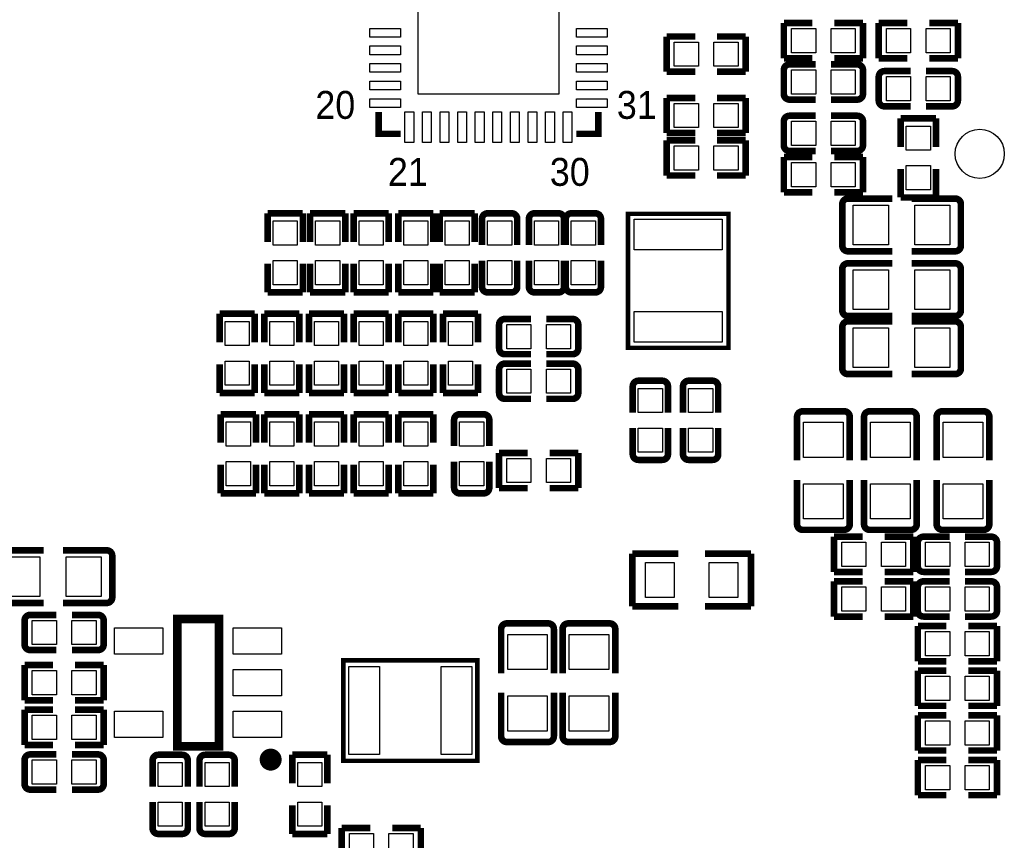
# Model space of a CAD drawing. Extents: x 5 to 312, y -2 to 102.
# Tile 4 of 20: x 32 to 54, y 29 to 48. Entities that reach past the tile are written whole.
import ezdxf

# ---------------------------------------------------------------- set-up
doc = ezdxf.new("R2010")
doc.units = 0
doc.header["$MEASUREMENT"] = 0
doc.layers.add('PG_SILKSCREEN_TOP', color=7, linetype='CONTINUOUS')
doc.layers.add('PIN_TOP', color=3, linetype='CONTINUOUS')

msp = doc.modelspace()

# ---------------------------------------------------------------- linework, layer by layer
at = {"layer": 'PG_SILKSCREEN_TOP'}
for points, const_width in [([(48.8841, 46.717), (48.8841, 47.517)], 0.15009), ([(48.8841, 47.517), (49.53409, 47.517)], 0.15009), ([(50.6839, 47.517), (50.03391, 47.517)], 0.15009), ([(50.6839, 46.717), (50.6839, 47.517)], 0.15009), ([(51.0431, 46.717), (51.0431, 47.517)], 0.15009), ([(51.0431, 47.517), (51.69309, 47.517)], 0.15009), ([(52.8429, 47.517), (52.19291, 47.517)], 0.15009), ([(52.8429, 46.717), (52.8429, 47.517)], 0.15009), ([(46.2171, 46.4122), (46.2171, 47.2122)], 0.15009), ([(46.2171, 47.2122), (46.86709, 47.2122)], 0.15009), ([(48.0169, 47.2122), (47.36691, 47.2122)], 0.15009), ([(48.0169, 46.4122), (48.0169, 47.2122)], 0.15009), ([(49.53409, 46.717), (48.8841, 46.717)], 0.15009), ([(49.0111, 46.5775), (49.60869, 46.5775)], 0.15001), ([(50.5569, 46.5775), (49.95921, 46.5775)], 0.15001), ([(50.03391, 46.717), (50.6839, 46.717)], 0.15009), ([(51.69309, 46.717), (51.0431, 46.717)], 0.15009), ([(52.19291, 46.717), (52.8429, 46.717)], 0.15009), ([(46.86709, 46.4122), (46.2171, 46.4122)], 0.15009), ([(47.36691, 46.4122), (48.0169, 46.4122)], 0.15009), ([(48.8841, 45.9042), (48.8841, 46.4505)], 0.15001), ([(50.6839, 46.4505), (50.6839, 45.9042)], 0.15001), ([(51.0431, 45.7518), (51.0431, 46.2981)], 0.15001), ([(51.1701, 46.4251), (51.76769, 46.4251)], 0.15001), ([(52.7159, 46.4251), (52.11821, 46.4251)], 0.15001), ([(52.8429, 46.2981), (52.8429, 45.7518)], 0.15001), ([(46.2171, 45.0152), (46.2171, 45.8152)], 0.15009), ([(46.2171, 45.8152), (46.86709, 45.8152)], 0.15009), ([(48.0169, 45.8152), (47.36691, 45.8152)], 0.15009), ([(48.0169, 45.0152), (48.0169, 45.8152)], 0.15009), ([(49.0111, 45.7772), (49.60869, 45.7772)], 0.15001), ([(50.5569, 45.7772), (49.95921, 45.7772)], 0.15001), ([(51.1701, 45.6248), (51.76769, 45.6248)], 0.15001), ([(52.7159, 45.6248), (52.11821, 45.6248)], 0.15001), ([(40.164, 44.99788), (39.66388, 44.99788), (39.66388, 45.498)], 0.15011), ([(44.66412, 45.498), (44.66412, 44.99788), (44.164, 44.99788)], 0.15011), ([(49.0111, 45.4091), (49.60869, 45.4091)], 0.15001), ([(50.5569, 45.4091), (49.95921, 45.4091)], 0.15001), ([(48.8841, 44.7358), (48.8841, 45.2821)], 0.15001), ([(50.6839, 45.2821), (50.6839, 44.7358)], 0.15001), ([(52.343, 45.3499), (51.543, 45.3499)], 0.15009), ([(51.543, 45.3499), (51.543, 44.69991)], 0.15009), ([(52.343, 44.69991), (52.343, 45.3499)], 0.15009), ([(46.86709, 45.0152), (46.2171, 45.0152)], 0.15009), ([(47.36691, 45.0152), (48.0169, 45.0152)], 0.15009), ([(46.86709, 44.85), (46.2171, 44.85)], 0.15009), ([(46.2171, 44.85), (46.2171, 44.05)], 0.15009), ([(47.36691, 44.85), (48.0169, 44.85)], 0.15009), ([(48.0169, 44.85), (48.0169, 44.05)], 0.15009), ([(49.0111, 44.6088), (49.60869, 44.6088)], 0.15001), ([(50.5569, 44.6088), (49.95921, 44.6088)], 0.15001), ([(48.8841, 43.669), (48.8841, 44.469)], 0.15009), ([(48.8841, 44.469), (49.53409, 44.469)], 0.15009), ([(50.6839, 44.469), (50.03391, 44.469)], 0.15009), ([(50.6839, 43.669), (50.6839, 44.469)], 0.15009), ([(46.2171, 44.05), (46.86709, 44.05)], 0.15009), ([(48.0169, 44.05), (47.36691, 44.05)], 0.15009), ([(51.543, 43.5501), (51.543, 44.20009)], 0.15009), ([(52.343, 44.20009), (52.343, 43.5501)], 0.15009), ([(49.53409, 43.669), (48.8841, 43.669)], 0.15009), ([(50.03391, 43.669), (50.6839, 43.669)], 0.15009), ([(50.21326, 42.45356), (50.21326, 43.39844)], 0.15011), ([(50.34026, 43.52544), (51.34966, 43.52544)], 0.15011), ([(52.343, 43.5501), (51.543, 43.5501)], 0.15009), ([(52.78374, 43.52544), (51.79111, 43.52544)], 0.15011), ([(52.91074, 43.39844), (52.91074, 42.45356)], 0.15011), ([(37.1412, 42.54091), (37.1412, 43.1909)], 0.15009), ([(37.1412, 43.1909), (37.9412, 43.1909)], 0.15009), ([(37.9412, 43.1909), (37.9412, 42.54091)], 0.15009), ([(38.1064, 42.54091), (38.1064, 43.1909)], 0.15009), ([(38.1064, 43.1909), (38.9064, 43.1909)], 0.15009), ([(38.9064, 43.1909), (38.9064, 42.54091)], 0.15009), ([(39.097, 42.54091), (39.097, 43.1909)], 0.15009), ([(39.097, 43.1909), (39.897, 43.1909)], 0.15009), ([(39.897, 43.1909), (39.897, 42.54091)], 0.15009), ([(40.113, 42.54091), (40.113, 43.1909)], 0.15009), ([(40.113, 43.1909), (40.913, 43.1909)], 0.15009), ([(40.913, 43.1909), (40.913, 42.54091)], 0.15009), ([(41.0528, 42.54091), (41.0528, 43.1909)], 0.15009), ([(41.0528, 43.1909), (41.8528, 43.1909)], 0.15009), ([(41.8528, 43.1909), (41.8528, 42.54091)], 0.15009), ([(42.145, 43.1909), (42.6913, 43.1909)], 0.15001), ([(43.2118, 43.1909), (43.7581, 43.1909)], 0.15001), ([(44.05, 43.1909), (44.5963, 43.1909)], 0.15001), ([(47.625, 43.18), (45.339, 43.18), (45.339, 40.132), (47.625, 40.132), (47.625, 43.18)], 0.1016), ([(42.018, 43.0639), (42.018, 42.46631)], 0.15001), ([(42.8183, 43.0639), (42.8183, 42.46631)], 0.15001), ([(43.0848, 43.0639), (43.0848, 42.46631)], 0.15001), ([(43.8851, 43.0639), (43.8851, 42.46631)], 0.15001), ([(43.923, 43.0639), (43.923, 42.46631)], 0.15001), ([(44.7233, 43.0639), (44.7233, 42.46631)], 0.15001), ([(50.34026, 42.32656), (51.34966, 42.32656)], 0.15011), ([(52.78374, 42.32656), (51.79111, 42.32656)], 0.15011), ([(37.1412, 42.04109), (37.1412, 41.3911)], 0.15009), ([(37.9412, 41.3911), (37.9412, 42.04109)], 0.15009), ([(38.1064, 42.04109), (38.1064, 41.3911)], 0.15009), ([(38.9064, 41.3911), (38.9064, 42.04109)], 0.15009), ([(39.097, 42.04109), (39.097, 41.3911)], 0.15009), ([(39.897, 41.3911), (39.897, 42.04109)], 0.15009), ([(40.113, 42.04109), (40.113, 41.3911)], 0.15009), ([(40.913, 41.3911), (40.913, 42.04109)], 0.15009), ([(41.0528, 42.04109), (41.0528, 41.3911)], 0.15009), ([(41.8528, 41.3911), (41.8528, 42.04109)], 0.15009), ([(42.018, 41.5181), (42.018, 42.11579)], 0.15001), ([(42.8183, 41.5181), (42.8183, 42.11579)], 0.15001), ([(43.0848, 41.5181), (43.0848, 42.11579)], 0.15001), ([(43.8851, 41.5181), (43.8851, 42.11579)], 0.15001), ([(43.923, 41.5181), (43.923, 42.11579)], 0.15001), ([(44.7233, 41.5181), (44.7233, 42.11579)], 0.15001), ([(50.34026, 42.05224), (51.34966, 42.05224)], 0.15011), ([(52.78374, 42.05224), (51.79111, 42.05224)], 0.15011), ([(50.21326, 40.98036), (50.21326, 41.92524)], 0.15011), ([(52.91074, 41.92524), (52.91074, 40.98036)], 0.15011), ([(37.1412, 41.3911), (37.9412, 41.3911)], 0.15009), ([(38.1064, 41.3911), (38.9064, 41.3911)], 0.15009), ([(39.097, 41.3911), (39.897, 41.3911)], 0.15009), ([(40.113, 41.3911), (40.913, 41.3911)], 0.15009), ([(41.0528, 41.3911), (41.8528, 41.3911)], 0.15009), ([(42.6913, 41.3911), (42.145, 41.3911)], 0.15001), ([(43.7581, 41.3911), (43.2118, 41.3911)], 0.15001), ([(44.5963, 41.3911), (44.05, 41.3911)], 0.15001), ([(36.849, 40.9049), (36.049, 40.9049)], 0.15009), ([(36.049, 40.9049), (36.049, 40.25491)], 0.15009), ([(36.849, 40.25491), (36.849, 40.9049)], 0.15009), ([(37.865, 40.9049), (37.065, 40.9049)], 0.15009), ([(37.065, 40.9049), (37.065, 40.25491)], 0.15009), ([(37.865, 40.25491), (37.865, 40.9049)], 0.15009), ([(38.881, 40.9049), (38.081, 40.9049)], 0.15009), ([(38.081, 40.9049), (38.081, 40.25491)], 0.15009), ([(38.881, 40.25491), (38.881, 40.9049)], 0.15009), ([(39.897, 40.9049), (39.097, 40.9049)], 0.15009), ([(39.097, 40.9049), (39.097, 40.25491)], 0.15009), ([(39.897, 40.25491), (39.897, 40.9049)], 0.15009), ([(40.913, 40.9049), (40.113, 40.9049)], 0.15009), ([(40.113, 40.9049), (40.113, 40.25491)], 0.15009), ([(40.913, 40.25491), (40.913, 40.9049)], 0.15009), ([(41.929, 40.9049), (41.129, 40.9049)], 0.15009), ([(41.129, 40.9049), (41.129, 40.25491)], 0.15009), ([(41.929, 40.25491), (41.929, 40.9049)], 0.15009), ([(42.5341, 40.7863), (43.13169, 40.7863)], 0.15001), ([(44.0799, 40.7863), (43.48221, 40.7863)], 0.15001), ([(50.34026, 40.85336), (51.34966, 40.85336)], 0.15011), ([(50.34026, 40.73144), (51.34966, 40.73144)], 0.15011), ([(52.78374, 40.85336), (51.79111, 40.85336)], 0.15011), ([(52.78374, 40.73144), (51.79111, 40.73144)], 0.15011), ([(42.4071, 40.113), (42.4071, 40.6593)], 0.15001), ([(44.2069, 40.6593), (44.2069, 40.113)], 0.15001), ([(50.21326, 39.65956), (50.21326, 40.60444)], 0.15011), ([(52.91074, 40.60444), (52.91074, 39.65956)], 0.15011), ([(42.5341, 39.986), (43.13169, 39.986)], 0.15001), ([(44.0799, 39.986), (43.48221, 39.986)], 0.15001), ([(36.049, 39.1051), (36.049, 39.75509)], 0.15009), ([(36.849, 39.75509), (36.849, 39.1051)], 0.15009), ([(37.065, 39.1051), (37.065, 39.75509)], 0.15009), ([(37.865, 39.75509), (37.865, 39.1051)], 0.15009), ([(38.081, 39.1051), (38.081, 39.75509)], 0.15009), ([(38.881, 39.75509), (38.881, 39.1051)], 0.15009), ([(39.097, 39.1051), (39.097, 39.75509)], 0.15009), ([(39.897, 39.75509), (39.897, 39.1051)], 0.15009), ([(40.113, 39.1051), (40.113, 39.75509)], 0.15009), ([(40.913, 39.75509), (40.913, 39.1051)], 0.15009), ([(41.129, 39.1051), (41.129, 39.75509)], 0.15009), ([(41.929, 39.75509), (41.929, 39.1051)], 0.15009), ([(42.4071, 39.097), (42.4071, 39.6433)], 0.15001), ([(42.5341, 39.7703), (43.13169, 39.7703)], 0.15001), ([(44.0799, 39.7703), (43.48221, 39.7703)], 0.15001), ([(44.2069, 39.6433), (44.2069, 39.097)], 0.15001), ([(45.574, 39.3809), (46.1203, 39.3809)], 0.15001), ([(46.717, 39.3809), (47.2633, 39.3809)], 0.15001), ([(50.34026, 39.53256), (51.34966, 39.53256)], 0.15011), ([(52.78374, 39.53256), (51.79111, 39.53256)], 0.15011), ([(45.447, 39.2539), (45.447, 38.65631)], 0.15001), ([(46.2473, 39.2539), (46.2473, 38.65631)], 0.15001), ([(46.59, 39.2539), (46.59, 38.65631)], 0.15001), ([(47.3903, 39.2539), (47.3903, 38.65631)], 0.15001), ([(36.849, 39.1051), (36.049, 39.1051)], 0.15009), ([(37.865, 39.1051), (37.065, 39.1051)], 0.15009), ([(38.881, 39.1051), (38.081, 39.1051)], 0.15009), ([(39.897, 39.1051), (39.097, 39.1051)], 0.15009), ([(40.913, 39.1051), (40.113, 39.1051)], 0.15009), ([(41.929, 39.1051), (41.129, 39.1051)], 0.15009), ([(42.5341, 38.97), (43.13169, 38.97)], 0.15001), ([(44.0799, 38.97), (43.48221, 38.97)], 0.15001), ([(49.31156, 38.68674), (50.25644, 38.68674)], 0.15011), ([(50.83556, 38.68674), (51.78044, 38.68674)], 0.15011), ([(52.48656, 38.68674), (53.43144, 38.68674)], 0.15011), ([(36.8744, 38.6189), (36.0744, 38.6189)], 0.15009), ([(36.0744, 38.6189), (36.0744, 37.96891)], 0.15009), ([(36.8744, 37.96891), (36.8744, 38.6189)], 0.15009), ([(37.865, 38.6189), (37.065, 38.6189)], 0.15009), ([(37.065, 38.6189), (37.065, 37.96891)], 0.15009), ([(37.865, 37.96891), (37.865, 38.6189)], 0.15009), ([(38.881, 38.6189), (38.081, 38.6189)], 0.15009), ([(38.081, 38.6189), (38.081, 37.96891)], 0.15009), ([(38.881, 37.96891), (38.881, 38.6189)], 0.15009), ([(39.897, 38.6189), (39.097, 38.6189)], 0.15009), ([(39.097, 38.6189), (39.097, 37.96891)], 0.15009), ([(39.897, 37.96891), (39.897, 38.6189)], 0.15009), ([(40.913, 38.6189), (40.113, 38.6189)], 0.15009), ([(40.113, 38.6189), (40.113, 37.96891)], 0.15009), ([(40.913, 37.96891), (40.913, 38.6189)], 0.15009), ([(41.383, 38.4919), (41.383, 37.89431)], 0.15001), ([(41.51, 38.6189), (42.0563, 38.6189)], 0.15001), ([(42.1833, 38.4919), (42.1833, 37.89431)], 0.15001), ([(49.18456, 38.55974), (49.18456, 37.56711)], 0.15011), ([(50.38344, 38.55974), (50.38344, 37.56711)], 0.15011), ([(50.70856, 38.55974), (50.70856, 37.56711)], 0.15011), ([(51.90744, 38.55974), (51.90744, 37.56711)], 0.15011), ([(52.35956, 38.55974), (52.35956, 37.56711)], 0.15011), ([(53.55844, 38.55974), (53.55844, 37.56711)], 0.15011), ([(45.447, 37.7081), (45.447, 38.30579)], 0.15001), ([(46.2473, 37.7081), (46.2473, 38.30579)], 0.15001), ([(46.59, 37.7081), (46.59, 38.30579)], 0.15001), ([(47.3903, 37.7081), (47.3903, 38.30579)], 0.15001), ([(42.4071, 36.938), (42.4071, 37.738)], 0.15009), ([(42.4071, 37.738), (43.05709, 37.738)], 0.15009), ([(44.2069, 37.738), (43.55691, 37.738)], 0.15009), ([(44.2069, 36.938), (44.2069, 37.738)], 0.15009), ([(46.1203, 37.5811), (45.574, 37.5811)], 0.15001), ([(47.2633, 37.5811), (46.717, 37.5811)], 0.15001), ([(36.0744, 36.8191), (36.0744, 37.46909)], 0.15009), ([(36.8744, 37.46909), (36.8744, 36.8191)], 0.15009), ([(37.065, 36.8191), (37.065, 37.46909)], 0.15009), ([(37.865, 37.46909), (37.865, 36.8191)], 0.15009), ([(38.081, 36.8191), (38.081, 37.46909)], 0.15009), ([(38.881, 37.46909), (38.881, 36.8191)], 0.15009), ([(39.097, 36.8191), (39.097, 37.46909)], 0.15009), ([(39.897, 37.46909), (39.897, 36.8191)], 0.15009), ([(40.113, 36.8191), (40.113, 37.46909)], 0.15009), ([(40.913, 37.46909), (40.913, 36.8191)], 0.15009), ([(41.383, 36.9461), (41.383, 37.54379)], 0.15001), ([(42.1833, 36.9461), (42.1833, 37.54379)], 0.15001), ([(49.18456, 36.11626), (49.18456, 37.12566)], 0.15011), ([(50.38344, 36.11626), (50.38344, 37.12566)], 0.15011), ([(50.70856, 36.11626), (50.70856, 37.12566)], 0.15011), ([(51.90744, 36.11626), (51.90744, 37.12566)], 0.15011), ([(52.35956, 36.11626), (52.35956, 37.12566)], 0.15011), ([(53.55844, 36.11626), (53.55844, 37.12566)], 0.15011), ([(43.05709, 36.938), (42.4071, 36.938)], 0.15009), ([(43.55691, 36.938), (44.2069, 36.938)], 0.15009), ([(36.8744, 36.8191), (36.0744, 36.8191)], 0.15009), ([(37.865, 36.8191), (37.065, 36.8191)], 0.15009), ([(38.881, 36.8191), (38.081, 36.8191)], 0.15009), ([(39.897, 36.8191), (39.097, 36.8191)], 0.15009), ([(40.913, 36.8191), (40.113, 36.8191)], 0.15009), ([(42.0563, 36.8191), (41.51, 36.8191)], 0.15001), ([(50.25644, 35.98926), (49.31156, 35.98926)], 0.15011), ([(51.78044, 35.98926), (50.83556, 35.98926)], 0.15011), ([(53.43144, 35.98926), (52.48656, 35.98926)], 0.15011), ([(50.0271, 35.033), (50.0271, 35.833)], 0.15009), ([(50.0271, 35.833), (50.67709, 35.833)], 0.15009), ([(51.8269, 35.833), (51.17691, 35.833)], 0.15009), ([(51.8269, 35.033), (51.8269, 35.833)], 0.15009), ([(52.0591, 35.8333), (52.65669, 35.8333)], 0.15001), ([(53.6049, 35.8333), (53.00721, 35.8333)], 0.15001), ([(51.9321, 35.16), (51.9321, 35.7063)], 0.15001), ([(53.7319, 35.7063), (53.7319, 35.16)], 0.15001), ([(31.03626, 35.52444), (32.04566, 35.52444)], 0.15011), ([(33.47974, 35.52444), (32.48711, 35.52444)], 0.15011), ([(33.60674, 35.39744), (33.60674, 34.45256)], 0.15011), ([(46.48683, 35.44875), (45.43679, 35.44875)], 0.15011), ([(45.43679, 35.44875), (45.43679, 34.24885)], 0.15011), ([(47.08677, 35.44875), (48.13681, 35.44875)], 0.15011), ([(48.13681, 35.44875), (48.13681, 34.24885)], 0.15011), ([(50.67709, 35.033), (50.0271, 35.033)], 0.15009), ([(51.17691, 35.033), (51.8269, 35.033)], 0.15009), ([(52.0591, 35.033), (52.65669, 35.033)], 0.15001), ([(53.6049, 35.033), (53.00721, 35.033)], 0.15001), ([(50.0271, 34.017), (50.0271, 34.817)], 0.15009), ([(50.0271, 34.817), (50.67709, 34.817)], 0.15009), ([(51.8269, 34.817), (51.17691, 34.817)], 0.15009), ([(51.8269, 34.017), (51.8269, 34.817)], 0.15009), ([(51.9321, 34.144), (51.9321, 34.6903)], 0.15001), ([(52.0591, 34.8173), (52.65669, 34.8173)], 0.15001), ([(53.6049, 34.8173), (53.00721, 34.8173)], 0.15001), ([(53.7319, 34.6903), (53.7319, 34.144)], 0.15001), ([(31.03626, 34.32556), (32.04566, 34.32556)], 0.15011), ([(33.47974, 34.32556), (32.48711, 34.32556)], 0.15011), ([(45.43679, 34.24885), (46.48683, 34.24885)], 0.15011), ([(48.13681, 34.24885), (47.08677, 34.24885)], 0.15011), ([(31.7391, 34.055), (32.33679, 34.055)], 0.15001), ([(33.2849, 34.055), (32.68731, 34.055)], 0.15001), ([(36.035, 33.96201), (36.035, 31.06199), (35.08499, 31.06199), (35.08499, 33.96201), (36.035, 33.96201)], 0.2), ([(50.67709, 34.017), (50.0271, 34.017)], 0.15009), ([(51.17691, 34.017), (51.8269, 34.017)], 0.15009), ([(52.0591, 34.017), (52.65669, 34.017)], 0.15001), ([(53.6049, 34.017), (53.00721, 34.017)], 0.15001), ([(31.6121, 33.3817), (31.6121, 33.928)], 0.15001), ([(33.4119, 33.928), (33.4119, 33.3817)], 0.15001), ([(42.58056, 33.86074), (43.52544, 33.86074)], 0.15011), ([(43.97756, 33.86074), (44.92244, 33.86074)], 0.15011), ([(51.9321, 33.001), (51.9321, 33.801)], 0.15009), ([(51.9321, 33.801), (52.58209, 33.801)], 0.15009), ([(53.7319, 33.801), (53.08191, 33.801)], 0.15009), ([(53.7319, 33.001), (53.7319, 33.801)], 0.15009), ([(42.45356, 33.73374), (42.45356, 32.72434)], 0.15011), ([(43.65244, 33.73374), (43.65244, 32.72434)], 0.15011), ([(43.85056, 33.73374), (43.85056, 32.72434)], 0.15011), ([(45.04944, 33.73374), (45.04944, 32.72434)], 0.15011), ([(31.7391, 33.2547), (32.33679, 33.2547)], 0.15001), ([(33.2849, 33.2547), (32.68731, 33.2547)], 0.15001), ([(32.26209, 32.912), (31.6121, 32.912)], 0.15009), ([(31.6121, 32.912), (31.6121, 32.112)], 0.15009), ([(32.76191, 32.912), (33.4119, 32.912)], 0.15009), ([(33.4119, 32.912), (33.4119, 32.112)], 0.15009), ([(38.862, 33.02), (38.862, 30.734), (41.91, 30.734), (41.91, 33.02), (38.862, 33.02)], 0.1016), ([(52.58209, 33.001), (51.9321, 33.001)], 0.15009), ([(53.08191, 33.001), (53.7319, 33.001)], 0.15009), ([(51.9321, 31.985), (51.9321, 32.785)], 0.15009), ([(51.9321, 32.785), (52.58209, 32.785)], 0.15009), ([(53.7319, 32.785), (53.08191, 32.785)], 0.15009), ([(53.7319, 31.985), (53.7319, 32.785)], 0.15009), ([(42.45356, 31.29026), (42.45356, 32.28289)], 0.15011), ([(43.65244, 31.29026), (43.65244, 32.28289)], 0.15011), ([(43.85056, 31.29026), (43.85056, 32.28289)], 0.15011), ([(45.04944, 31.29026), (45.04944, 32.28289)], 0.15011), ([(31.6121, 32.112), (32.26209, 32.112)], 0.15009), ([(33.4119, 32.112), (32.76191, 32.112)], 0.15009), ([(52.58209, 31.985), (51.9321, 31.985)], 0.15009), ([(53.08191, 31.985), (53.7319, 31.985)], 0.15009), ([(31.6121, 31.096), (31.6121, 31.896)], 0.15009), ([(31.6121, 31.896), (32.26209, 31.896)], 0.15009), ([(33.4119, 31.896), (32.76191, 31.896)], 0.15009), ([(33.4119, 31.096), (33.4119, 31.896)], 0.15009), ([(51.9321, 30.969), (51.9321, 31.769)], 0.15009), ([(51.9321, 31.769), (52.58209, 31.769)], 0.15009), ([(53.7319, 31.769), (53.08191, 31.769)], 0.15009), ([(53.7319, 30.969), (53.7319, 31.769)], 0.15009), ([(32.26209, 31.096), (31.6121, 31.096)], 0.15009), ([(32.76191, 31.096), (33.4119, 31.096)], 0.15009), ([(43.52544, 31.16326), (42.58056, 31.16326)], 0.15011), ([(44.92244, 31.16326), (43.97756, 31.16326)], 0.15011), ([(31.7391, 30.8803), (32.33669, 30.8803)], 0.15001), ([(33.2849, 30.8803), (32.68721, 30.8803)], 0.15001), ([(34.6517, 30.8719), (35.198, 30.8719)], 0.15001), ([(35.7185, 30.8719), (36.2648, 30.8719)], 0.15001), ([(37.7, 30.22191), (37.7, 30.8719)], 0.15009), ([(37.7, 30.8719), (38.5, 30.8719)], 0.15009), ([(38.5, 30.8719), (38.5, 30.22191)], 0.15009), ([(52.58209, 30.969), (51.9321, 30.969)], 0.15009), ([(53.08191, 30.969), (53.7319, 30.969)], 0.15009), ([(31.6121, 30.207), (31.6121, 30.7533)], 0.15001), ([(33.4119, 30.7533), (33.4119, 30.207)], 0.15001), ([(34.5247, 30.7449), (34.5247, 30.14721)], 0.15001), ([(35.325, 30.7449), (35.325, 30.14721)], 0.15001), ([(35.5915, 30.7449), (35.5915, 30.14721)], 0.15001), ([(36.3918, 30.7449), (36.3918, 30.14721)], 0.15001), ([(51.9321, 29.953), (51.9321, 30.753)], 0.15009), ([(51.9321, 30.753), (52.58209, 30.753)], 0.15009), ([(53.7319, 30.753), (53.08191, 30.753)], 0.15009), ([(53.7319, 29.953), (53.7319, 30.753)], 0.15009), ([(31.7391, 30.08), (32.33669, 30.08)], 0.15001), ([(33.2849, 30.08), (32.68721, 30.08)], 0.15001), ([(52.58209, 29.953), (51.9321, 29.953)], 0.15009), ([(53.08191, 29.953), (53.7319, 29.953)], 0.15009), ([(34.5247, 29.1991), (34.5247, 29.79669)], 0.15001), ([(35.325, 29.1991), (35.325, 29.79669)], 0.15001), ([(35.5915, 29.1991), (35.5915, 29.79669)], 0.15001), ([(36.3918, 29.1991), (36.3918, 29.79669)], 0.15001), ([(37.7, 29.72209), (37.7, 29.0721)], 0.15009), ([(38.5, 29.0721), (38.5, 29.72209)], 0.15009), ([(35.198, 29.0721), (34.6517, 29.0721)], 0.15001), ([(36.2648, 29.0721), (35.7185, 29.0721)], 0.15001), ([(37.7, 29.0721), (38.5, 29.0721)], 0.15009), ([(38.8257, 28.4036), (38.8257, 29.2036)], 0.15009), ([(38.8257, 29.2036), (39.47569, 29.2036)], 0.15009), ([(40.6255, 29.2036), (39.97551, 29.2036)], 0.15009), ([(40.6255, 28.4036), (40.6255, 29.2036)], 0.15009)]:
    msp.add_lwpolyline(points, dxfattribs=dict(at, const_width=const_width))
for points, const_width in [([(48.8841, 46.4505, -0.414253), (49.0111, 46.5775)], 0.15001), ([(50.5569, 46.5775, -0.414253), (50.6839, 46.4505)], 0.15001), ([(51.0431, 46.2981, -0.414253), (51.1701, 46.4251)], 0.15001), ([(52.7159, 46.4251, -0.414253), (52.8429, 46.2981)], 0.15001), ([(49.0111, 45.7772, -0.414331), (48.8841, 45.9042)], 0.15001), ([(50.6839, 45.9042, -0.414331), (50.5569, 45.7772)], 0.15001), ([(51.1701, 45.6248, -0.414331), (51.0431, 45.7518)], 0.15001), ([(52.8429, 45.7518, -0.414331), (52.7159, 45.6248)], 0.15001), ([(48.8841, 45.2821, -0.414253), (49.0111, 45.4091)], 0.15001), ([(50.5569, 45.4091, -0.414253), (50.6839, 45.2821)], 0.15001), ([(49.0111, 44.6088, -0.414331), (48.8841, 44.7358)], 0.15001), ([(50.6839, 44.7358, -0.414331), (50.5569, 44.6088)], 0.15001), ([(50.21326, 43.39844, -0.414214), (50.34026, 43.52544)], 0.15011), ([(52.78374, 43.52544, -0.414214), (52.91074, 43.39844)], 0.15011), ([(42.018, 43.0639, -0.414331), (42.145, 43.1909)], 0.15001), ([(42.6913, 43.1909, -0.414253), (42.8183, 43.0639)], 0.15001), ([(43.0848, 43.0639, -0.414331), (43.2118, 43.1909)], 0.15001), ([(43.7581, 43.1909, -0.414253), (43.8851, 43.0639)], 0.15001), ([(43.923, 43.0639, -0.414331), (44.05, 43.1909)], 0.15001), ([(44.5963, 43.1909, -0.414253), (44.7233, 43.0639)], 0.15001), ([(50.34026, 42.32656, -0.414214), (50.21326, 42.45356)], 0.15011), ([(52.91074, 42.45356, -0.414214), (52.78374, 42.32656)], 0.15011), ([(50.21326, 41.92524, -0.414214), (50.34026, 42.05224)], 0.15011), ([(52.78374, 42.05224, -0.414214), (52.91074, 41.92524)], 0.15011), ([(42.145, 41.3911, -0.414331), (42.018, 41.5181)], 0.15001), ([(42.8183, 41.5181, -0.414253), (42.6913, 41.3911)], 0.15001), ([(43.2118, 41.3911, -0.414331), (43.0848, 41.5181)], 0.15001), ([(43.8851, 41.5181, -0.414253), (43.7581, 41.3911)], 0.15001), ([(44.05, 41.3911, -0.414331), (43.923, 41.5181)], 0.15001), ([(44.7233, 41.5181, -0.414253), (44.5963, 41.3911)], 0.15001), ([(50.34026, 40.85336, -0.414214), (50.21326, 40.98036)], 0.15011), ([(52.91074, 40.98036, -0.414214), (52.78374, 40.85336)], 0.15011), ([(42.4071, 40.6593, -0.414253), (42.5341, 40.7863)], 0.15001), ([(44.0799, 40.7863, -0.414253), (44.2069, 40.6593)], 0.15001), ([(50.21326, 40.60444, -0.414214), (50.34026, 40.73144)], 0.15011), ([(52.78374, 40.73144, -0.414214), (52.91074, 40.60444)], 0.15011), ([(42.5341, 39.986, -0.414331), (42.4071, 40.113)], 0.15001), ([(44.2069, 40.113, -0.414331), (44.0799, 39.986)], 0.15001), ([(42.4071, 39.6433, -0.414253), (42.5341, 39.7703)], 0.15001), ([(44.0799, 39.7703, -0.414253), (44.2069, 39.6433)], 0.15001), ([(50.34026, 39.53256, -0.414214), (50.21326, 39.65956)], 0.15011), ([(52.91074, 39.65956, -0.414214), (52.78374, 39.53256)], 0.15011), ([(45.447, 39.2539, -0.414331), (45.574, 39.3809)], 0.15001), ([(46.1203, 39.3809, -0.414253), (46.2473, 39.2539)], 0.15001), ([(46.59, 39.2539, -0.414331), (46.717, 39.3809)], 0.15001), ([(47.2633, 39.3809, -0.414253), (47.3903, 39.2539)], 0.15001), ([(42.5341, 38.97, -0.414331), (42.4071, 39.097)], 0.15001), ([(44.2069, 39.097, -0.414331), (44.0799, 38.97)], 0.15001), ([(49.18456, 38.55974, -0.414214), (49.31156, 38.68674)], 0.15011), ([(50.25644, 38.68674, -0.414214), (50.38344, 38.55974)], 0.15011), ([(50.70856, 38.55974, -0.414214), (50.83556, 38.68674)], 0.15011), ([(51.78044, 38.68674, -0.414214), (51.90744, 38.55974)], 0.15011), ([(52.35956, 38.55974, -0.414214), (52.48656, 38.68674)], 0.15011), ([(53.43144, 38.68674, -0.414214), (53.55844, 38.55974)], 0.15011), ([(41.383, 38.4919, -0.414331), (41.51, 38.6189)], 0.15001), ([(42.0563, 38.6189, -0.414253), (42.1833, 38.4919)], 0.15001), ([(45.574, 37.5811, -0.414331), (45.447, 37.7081)], 0.15001), ([(46.2473, 37.7081, -0.414253), (46.1203, 37.5811)], 0.15001), ([(46.717, 37.5811, -0.414331), (46.59, 37.7081)], 0.15001), ([(47.3903, 37.7081, -0.414253), (47.2633, 37.5811)], 0.15001), ([(41.51, 36.8191, -0.414331), (41.383, 36.9461)], 0.15001), ([(42.1833, 36.9461, -0.414253), (42.0563, 36.8191)], 0.15001), ([(49.31156, 35.98926, -0.414214), (49.18456, 36.11626)], 0.15011), ([(50.38344, 36.11626, -0.414214), (50.25644, 35.98926)], 0.15011), ([(50.83556, 35.98926, -0.414214), (50.70856, 36.11626)], 0.15011), ([(51.90744, 36.11626, -0.414214), (51.78044, 35.98926)], 0.15011), ([(52.48656, 35.98926, -0.414214), (52.35956, 36.11626)], 0.15011), ([(53.55844, 36.11626, -0.414214), (53.43144, 35.98926)], 0.15011), ([(51.9321, 35.7063, -0.414253), (52.0591, 35.8333)], 0.15001), ([(53.6049, 35.8333, -0.414253), (53.7319, 35.7063)], 0.15001), ([(33.47974, 35.52444, -0.414214), (33.60674, 35.39744)], 0.15011), ([(52.0591, 35.033, -0.414331), (51.9321, 35.16)], 0.15001), ([(53.7319, 35.16, -0.414331), (53.6049, 35.033)], 0.15001), ([(51.9321, 34.6903, -0.414253), (52.0591, 34.8173)], 0.15001), ([(53.6049, 34.8173, -0.414253), (53.7319, 34.6903)], 0.15001), ([(33.60674, 34.45256, -0.414214), (33.47974, 34.32556)], 0.15011), ([(31.6121, 33.928, -0.414331), (31.7391, 34.055)], 0.15001), ([(33.2849, 34.055, -0.414331), (33.4119, 33.928)], 0.15001), ([(52.0591, 34.017, -0.414331), (51.9321, 34.144)], 0.15001), ([(53.7319, 34.144, -0.414331), (53.6049, 34.017)], 0.15001), ([(42.45356, 33.73374, -0.414214), (42.58056, 33.86074)], 0.15011), ([(43.52544, 33.86074, -0.414214), (43.65244, 33.73374)], 0.15011), ([(43.85056, 33.73374, -0.414214), (43.97756, 33.86074)], 0.15011), ([(44.92244, 33.86074, -0.414214), (45.04944, 33.73374)], 0.15011), ([(31.7391, 33.2547, -0.414253), (31.6121, 33.3817)], 0.15001), ([(33.4119, 33.3817, -0.414253), (33.2849, 33.2547)], 0.15001), ([(42.58056, 31.16326, -0.414214), (42.45356, 31.29026)], 0.15011), ([(43.65244, 31.29026, -0.414214), (43.52544, 31.16326)], 0.15011), ([(43.97756, 31.16326, -0.414214), (43.85056, 31.29026)], 0.15011), ([(45.04944, 31.29026, -0.414214), (44.92244, 31.16326)], 0.15011), ([(31.6121, 30.7533, -0.414253), (31.7391, 30.8803)], 0.15001), ([(33.2849, 30.8803, -0.414253), (33.4119, 30.7533)], 0.15001), ([(34.5247, 30.7449, -0.414253), (34.6517, 30.8719)], 0.15001), ([(35.198, 30.8719, -0.414331), (35.325, 30.7449)], 0.15001), ([(35.5915, 30.7449, -0.414253), (35.7185, 30.8719)], 0.15001), ([(36.2648, 30.8719, -0.414331), (36.3918, 30.7449)], 0.15001), ([(37.335, 30.76199, 0.999972), (37.08499, 30.76202, 1.000028), (37.335, 30.76199)], 0.25001), ([(31.7391, 30.08, -0.414331), (31.6121, 30.207)], 0.15001), ([(33.4119, 30.207, -0.414331), (33.2849, 30.08)], 0.15001), ([(34.6517, 29.0721, -0.414253), (34.5247, 29.1991)], 0.15001), ([(35.325, 29.1991, -0.414331), (35.198, 29.0721)], 0.15001), ([(35.7185, 29.0721, -0.414253), (35.5915, 29.1991)], 0.15001), ([(36.3918, 29.1991, -0.414331), (36.2648, 29.0721)], 0.15001)]:
    msp.add_lwpolyline(points, format="xyb", dxfattribs=dict(at, const_width=const_width))
at = {"layer": 'PIN_TOP'}
for points in [[(40.56405, 49.09795), (43.76395, 49.09795), (43.76395, 45.89805), (40.56405, 45.89805)], [(39.46398, 47.19815), (39.46398, 47.39805), (40.164, 47.39805), (40.164, 47.19815)], [(44.164, 47.19815), (44.164, 47.39805), (44.86402, 47.39805), (44.86402, 47.19815)], [(49.60892, 47.39201), (49.60892, 46.84199), (49.05891, 46.84199), (49.05891, 47.39201)], [(50.50909, 47.39201), (50.50909, 46.84199), (49.95908, 46.84199), (49.95908, 47.39201)], [(51.76792, 47.39201), (51.76792, 46.84199), (51.21791, 46.84199), (51.21791, 47.39201)], [(52.66809, 47.39201), (52.66809, 46.84199), (52.11808, 46.84199), (52.11808, 47.39201)], [(46.94192, 47.08721), (46.94192, 46.53719), (46.39191, 46.53719), (46.39191, 47.08721)], [(47.84209, 47.08721), (47.84209, 46.53719), (47.29208, 46.53719), (47.29208, 47.08721)], [(39.46398, 46.7981), (39.46398, 46.998), (40.164, 46.998), (40.164, 46.7981)], [(44.164, 46.7981), (44.164, 46.998), (44.86402, 46.998), (44.86402, 46.7981)], [(39.46398, 46.39805), (39.46398, 46.59795), (40.164, 46.59795), (40.164, 46.39805)], [(44.164, 46.39805), (44.164, 46.59795), (44.86402, 46.59795), (44.86402, 46.39805)], [(49.60892, 46.45221), (49.60892, 45.90219), (49.05891, 45.90219), (49.05891, 46.45221)], [(50.50909, 46.45221), (50.50909, 45.90219), (49.95908, 45.90219), (49.95908, 46.45221)], [(39.46398, 45.998), (39.46398, 46.1979), (40.164, 46.1979), (40.164, 45.998)], [(44.164, 45.998), (44.164, 46.1979), (44.86402, 46.1979), (44.86402, 45.998)], [(51.76792, 46.29981), (51.76792, 45.74979), (51.21791, 45.74979), (51.21791, 46.29981)], [(52.66809, 46.29981), (52.66809, 45.74979), (52.11808, 45.74979), (52.11808, 46.29981)], [(39.46398, 45.59795), (39.46398, 45.79785), (40.164, 45.79785), (40.164, 45.59795)], [(44.164, 45.59795), (44.164, 45.79785), (44.86402, 45.79785), (44.86402, 45.59795)], [(40.26395, 45.498), (40.46385, 45.498), (40.46385, 44.79798), (40.26395, 44.79798)], [(40.664, 45.498), (40.8639, 45.498), (40.8639, 44.79798), (40.664, 44.79798)], [(41.06405, 45.498), (41.26395, 45.498), (41.26395, 44.79798), (41.06405, 44.79798)], [(41.4641, 45.498), (41.664, 45.498), (41.664, 44.79798), (41.4641, 44.79798)], [(41.86415, 45.498), (42.06405, 45.498), (42.06405, 44.79798), (41.86415, 44.79798)], [(42.26395, 45.498), (42.46385, 45.498), (42.46385, 44.79798), (42.26395, 44.79798)], [(42.664, 45.498), (42.8639, 45.498), (42.8639, 44.79798), (42.664, 44.79798)], [(43.06405, 45.498), (43.26395, 45.498), (43.26395, 44.79798), (43.06405, 44.79798)], [(43.4641, 45.498), (43.664, 45.498), (43.664, 44.79798), (43.4641, 44.79798)], [(43.86415, 45.498), (44.06405, 45.498), (44.06405, 44.79798), (43.86415, 44.79798)], [(46.94192, 45.69021), (46.94192, 45.14019), (46.39191, 45.14019), (46.39191, 45.69021)], [(47.84209, 45.69021), (47.84209, 45.14019), (47.29208, 45.14019), (47.29208, 45.69021)], [(49.60892, 45.28381), (49.60892, 44.73379), (49.05891, 44.73379), (49.05891, 45.28381)], [(50.50909, 45.28381), (50.50909, 44.73379), (49.95908, 44.73379), (49.95908, 45.28381)], [(51.66799, 45.17509), (52.21801, 45.17509), (52.21801, 44.62508), (51.66799, 44.62508)], [(46.39191, 44.17499), (46.39191, 44.72501), (46.94192, 44.72501), (46.94192, 44.17499)], [(47.29208, 44.17499), (47.29208, 44.72501), (47.84209, 44.72501), (47.84209, 44.17499)], [(49.60892, 44.34401), (49.60892, 43.79399), (49.05891, 43.79399), (49.05891, 44.34401)], [(50.50909, 44.34401), (50.50909, 43.79399), (49.95908, 43.79399), (49.95908, 44.34401)], [(51.66799, 44.27492), (52.21801, 44.27492), (52.21801, 43.72491), (51.66799, 43.72491)], [(50.46198, 42.47599), (50.46198, 43.37599), (51.26197, 43.37599), (51.26197, 42.47599)], [(51.86203, 42.47599), (51.86203, 43.37599), (52.66202, 43.37599), (52.66202, 42.47599)], [(37.81621, 42.46608), (37.26619, 42.46608), (37.26619, 43.01609), (37.81621, 43.01609)], [(38.78141, 42.46608), (38.23139, 42.46608), (38.23139, 43.01609), (38.78141, 43.01609)], [(39.77201, 42.46608), (39.22199, 42.46608), (39.22199, 43.01609), (39.77201, 43.01609)], [(40.78801, 42.46608), (40.23799, 42.46608), (40.23799, 43.01609), (40.78801, 43.01609)], [(41.72781, 42.46608), (41.17779, 42.46608), (41.17779, 43.01609), (41.72781, 43.01609)], [(42.69301, 42.46608), (42.14299, 42.46608), (42.14299, 43.01609), (42.69301, 43.01609)], [(43.75981, 42.46608), (43.20979, 42.46608), (43.20979, 43.01609), (43.75981, 43.01609)], [(44.59801, 42.46608), (44.04799, 42.46608), (44.04799, 43.01609), (44.59801, 43.01609)], [(45.482, 43.05601), (47.482, 43.05601), (47.482, 42.35601), (45.482, 42.35601)], [(37.81621, 41.56591), (37.26619, 41.56591), (37.26619, 42.11592), (37.81621, 42.11592)], [(38.78141, 41.56591), (38.23139, 41.56591), (38.23139, 42.11592), (38.78141, 42.11592)], [(39.77201, 41.56591), (39.22199, 41.56591), (39.22199, 42.11592), (39.77201, 42.11592)], [(40.78801, 41.56591), (40.23799, 41.56591), (40.23799, 42.11592), (40.78801, 42.11592)], [(41.72781, 41.56591), (41.17779, 41.56591), (41.17779, 42.11592), (41.72781, 42.11592)], [(42.69301, 41.56591), (42.14299, 41.56591), (42.14299, 42.11592), (42.69301, 42.11592)], [(43.75981, 41.56591), (43.20979, 41.56591), (43.20979, 42.11592), (43.75981, 42.11592)], [(44.59801, 41.56591), (44.04799, 41.56591), (44.04799, 42.11592), (44.59801, 42.11592)], [(50.46198, 41.00279), (50.46198, 41.90279), (51.26197, 41.90279), (51.26197, 41.00279)], [(51.86203, 41.00279), (51.86203, 41.90279), (52.66202, 41.90279), (52.66202, 41.00279)], [(45.482, 40.95599), (47.482, 40.95599), (47.482, 40.25599), (45.482, 40.25599)], [(36.17399, 40.73009), (36.72401, 40.73009), (36.72401, 40.18008), (36.17399, 40.18008)], [(37.18999, 40.73009), (37.74001, 40.73009), (37.74001, 40.18008), (37.18999, 40.18008)], [(38.20599, 40.73009), (38.75601, 40.73009), (38.75601, 40.18008), (38.20599, 40.18008)], [(39.22199, 40.73009), (39.77201, 40.73009), (39.77201, 40.18008), (39.22199, 40.18008)], [(40.23799, 40.73009), (40.78801, 40.73009), (40.78801, 40.18008), (40.23799, 40.18008)], [(41.25399, 40.73009), (41.80401, 40.73009), (41.80401, 40.18008), (41.25399, 40.18008)], [(43.13192, 40.66101), (43.13192, 40.11099), (42.58191, 40.11099), (42.58191, 40.66101)], [(44.03209, 40.66101), (44.03209, 40.11099), (43.48208, 40.11099), (43.48208, 40.66101)], [(50.46198, 39.68199), (50.46198, 40.58199), (51.26197, 40.58199), (51.26197, 39.68199)], [(51.86203, 39.68199), (51.86203, 40.58199), (52.66202, 40.58199), (52.66202, 39.68199)], [(36.17399, 39.82992), (36.72401, 39.82992), (36.72401, 39.27991), (36.17399, 39.27991)], [(37.18999, 39.82992), (37.74001, 39.82992), (37.74001, 39.27991), (37.18999, 39.27991)], [(38.20599, 39.82992), (38.75601, 39.82992), (38.75601, 39.27991), (38.20599, 39.27991)], [(39.22199, 39.82992), (39.77201, 39.82992), (39.77201, 39.27991), (39.22199, 39.27991)], [(40.23799, 39.82992), (40.78801, 39.82992), (40.78801, 39.27991), (40.23799, 39.27991)], [(41.25399, 39.82992), (41.80401, 39.82992), (41.80401, 39.27991), (41.25399, 39.27991)], [(43.13192, 39.64501), (43.13192, 39.09499), (42.58191, 39.09499), (42.58191, 39.64501)], [(44.03209, 39.64501), (44.03209, 39.09499), (43.48208, 39.09499), (43.48208, 39.64501)], [(46.12201, 38.65608), (45.57199, 38.65608), (45.57199, 39.20609), (46.12201, 39.20609)], [(47.26501, 38.65608), (46.71499, 38.65608), (46.71499, 39.20609), (47.26501, 39.20609)], [(36.19939, 38.44409), (36.74941, 38.44409), (36.74941, 37.89408), (36.19939, 37.89408)], [(37.18999, 38.44409), (37.74001, 38.44409), (37.74001, 37.89408), (37.18999, 37.89408)], [(38.20599, 38.44409), (38.75601, 38.44409), (38.75601, 37.89408), (38.20599, 37.89408)], [(39.22199, 38.44409), (39.77201, 38.44409), (39.77201, 37.89408), (39.22199, 37.89408)], [(40.23799, 38.44409), (40.78801, 38.44409), (40.78801, 37.89408), (40.23799, 37.89408)], [(42.05801, 37.89408), (41.50799, 37.89408), (41.50799, 38.44409), (42.05801, 38.44409)], [(46.12201, 37.75591), (45.57199, 37.75591), (45.57199, 38.30592), (46.12201, 38.30592)], [(47.26501, 37.75591), (46.71499, 37.75591), (46.71499, 38.30592), (47.26501, 38.30592)], [(50.234, 37.63802), (49.334, 37.63802), (49.334, 38.43802), (50.234, 38.43802)], [(51.758, 37.63802), (50.858, 37.63802), (50.858, 38.43802), (51.758, 38.43802)], [(53.409, 37.63802), (52.509, 37.63802), (52.509, 38.43802), (53.409, 38.43802)], [(36.19939, 37.54392), (36.74941, 37.54392), (36.74941, 36.99391), (36.19939, 36.99391)], [(37.18999, 37.54392), (37.74001, 37.54392), (37.74001, 36.99391), (37.18999, 36.99391)], [(38.20599, 37.54392), (38.75601, 37.54392), (38.75601, 36.99391), (38.20599, 36.99391)], [(39.22199, 37.54392), (39.77201, 37.54392), (39.77201, 36.99391), (39.22199, 36.99391)], [(40.23799, 37.54392), (40.78801, 37.54392), (40.78801, 36.99391), (40.23799, 36.99391)], [(42.05801, 36.99391), (41.50799, 36.99391), (41.50799, 37.54392), (42.05801, 37.54392)], [(43.13192, 37.61301), (43.13192, 37.06299), (42.58191, 37.06299), (42.58191, 37.61301)], [(44.03209, 37.61301), (44.03209, 37.06299), (43.48208, 37.06299), (43.48208, 37.61301)], [(50.234, 36.23798), (49.334, 36.23798), (49.334, 37.03798), (50.234, 37.03798)], [(51.758, 36.23798), (50.858, 36.23798), (50.858, 37.03798), (51.758, 37.03798)], [(53.409, 36.23798), (52.509, 36.23798), (52.509, 37.03798), (53.409, 37.03798)], [(50.75192, 35.70801), (50.75192, 35.15799), (50.20191, 35.15799), (50.20191, 35.70801)], [(51.65209, 35.70801), (51.65209, 35.15799), (51.10208, 35.15799), (51.10208, 35.70801)], [(52.65692, 35.70801), (52.65692, 35.15799), (52.10691, 35.15799), (52.10691, 35.70801)], [(53.55709, 35.70801), (53.55709, 35.15799), (53.00708, 35.15799), (53.00708, 35.70801)], [(31.15798, 34.47499), (31.15798, 35.37499), (31.95798, 35.37499), (31.95798, 34.47499)], [(32.55803, 34.47499), (32.55803, 35.37499), (33.35802, 35.37499), (33.35802, 34.47499)], [(45.73687, 34.4488), (45.73687, 35.2488), (46.38688, 35.2488), (46.38688, 34.4488)], [(47.1867, 34.4488), (47.1867, 35.2488), (47.83671, 35.2488), (47.83671, 34.4488)], [(50.75192, 34.69201), (50.75192, 34.14199), (50.20191, 34.14199), (50.20191, 34.69201)], [(51.65209, 34.69201), (51.65209, 34.14199), (51.10208, 34.14199), (51.10208, 34.69201)], [(52.65692, 34.69201), (52.65692, 34.14199), (52.10691, 34.14199), (52.10691, 34.69201)], [(53.55709, 34.69201), (53.55709, 34.14199), (53.00708, 34.14199), (53.00708, 34.69201)], [(31.78691, 33.37999), (31.78691, 33.93001), (32.33692, 33.93001), (32.33692, 33.37999)], [(32.68708, 33.37999), (32.68708, 33.93001), (33.23709, 33.93001), (33.23709, 33.37999)], [(34.75999, 33.76201), (34.75999, 33.16201), (33.65999, 33.16201), (33.65999, 33.76201)], [(37.46001, 33.76201), (37.46001, 33.16201), (36.36001, 33.16201), (36.36001, 33.76201)], [(42.603, 33.61202), (43.503, 33.61202), (43.503, 32.81202), (42.603, 32.81202)], [(44, 33.61202), (44.9, 33.61202), (44.9, 32.81202), (44, 32.81202)], [(52.65692, 33.67601), (52.65692, 33.12599), (52.10691, 33.12599), (52.10691, 33.67601)], [(53.55709, 33.67601), (53.55709, 33.12599), (53.00708, 33.12599), (53.00708, 33.67601)], [(31.78691, 32.23699), (31.78691, 32.78701), (32.33692, 32.78701), (32.33692, 32.23699)], [(32.68708, 32.23699), (32.68708, 32.78701), (33.23709, 32.78701), (33.23709, 32.23699)], [(37.46001, 32.812), (37.46001, 32.212), (36.36001, 32.212), (36.36001, 32.812)], [(38.98598, 30.877), (38.98598, 32.877), (39.68598, 32.877), (39.68598, 30.877)], [(41.086, 30.877), (41.086, 32.877), (41.786, 32.877), (41.786, 30.877)], [(52.65692, 32.66001), (52.65692, 32.10999), (52.10691, 32.10999), (52.10691, 32.66001)], [(53.55709, 32.66001), (53.55709, 32.10999), (53.00708, 32.10999), (53.00708, 32.66001)], [(42.603, 32.21198), (43.503, 32.21198), (43.503, 31.41198), (42.603, 31.41198)], [(44, 32.21198), (44.9, 32.21198), (44.9, 31.41198), (44, 31.41198)], [(34.75999, 31.86199), (34.75999, 31.26199), (33.65999, 31.26199), (33.65999, 31.86199)], [(37.46001, 31.86199), (37.46001, 31.26199), (36.36001, 31.26199), (36.36001, 31.86199)], [(32.33692, 31.77101), (32.33692, 31.22099), (31.78691, 31.22099), (31.78691, 31.77101)], [(33.23709, 31.77101), (33.23709, 31.22099), (32.68708, 31.22099), (32.68708, 31.77101)], [(52.65692, 31.64401), (52.65692, 31.09399), (52.10691, 31.09399), (52.10691, 31.64401)], [(53.55709, 31.64401), (53.55709, 31.09399), (53.00708, 31.09399), (53.00708, 31.64401)], [(32.33692, 30.75501), (32.33692, 30.20499), (31.78691, 30.20499), (31.78691, 30.75501)], [(33.23709, 30.75501), (33.23709, 30.20499), (32.68708, 30.20499), (32.68708, 30.75501)], [(34.64999, 30.69709), (35.20001, 30.69709), (35.20001, 30.14708), (34.64999, 30.14708)], [(35.71679, 30.69709), (36.26681, 30.69709), (36.26681, 30.14708), (35.71679, 30.14708)], [(38.37501, 30.14708), (37.82499, 30.14708), (37.82499, 30.69709), (38.37501, 30.69709)], [(52.65692, 30.62801), (52.65692, 30.07799), (52.10691, 30.07799), (52.10691, 30.62801)], [(53.55709, 30.62801), (53.55709, 30.07799), (53.00708, 30.07799), (53.00708, 30.62801)], [(34.64999, 29.79692), (35.20001, 29.79692), (35.20001, 29.24691), (34.64999, 29.24691)], [(35.71679, 29.79692), (36.26681, 29.79692), (36.26681, 29.24691), (35.71679, 29.24691)], [(38.37501, 29.24691), (37.82499, 29.24691), (37.82499, 29.79692), (38.37501, 29.79692)], [(39.55052, 29.07861), (39.55052, 28.52859), (39.00051, 28.52859), (39.00051, 29.07861)], [(40.45069, 29.07861), (40.45069, 28.52859), (39.90068, 28.52859), (39.90068, 29.07861)]]:
    msp.add_lwpolyline(points, close=True, dxfattribs=at)
msp.add_circle((53.34, 44.544), 0.559, dxfattribs=at)

# ---------------------------------------------------------------- texts
at = {"layer": 'PG_SILKSCREEN_TOP', "width": 0.96}
for s, p in [('20', (38.227, 45.339)), ('31', (45.085, 45.339)), ('21', (39.878, 43.815)), ('30', (43.561, 43.815))]:
    msp.add_text(s, height=0.635, dxfattribs=at).set_placement(p)

doc.saveas('drawing.dxf')
